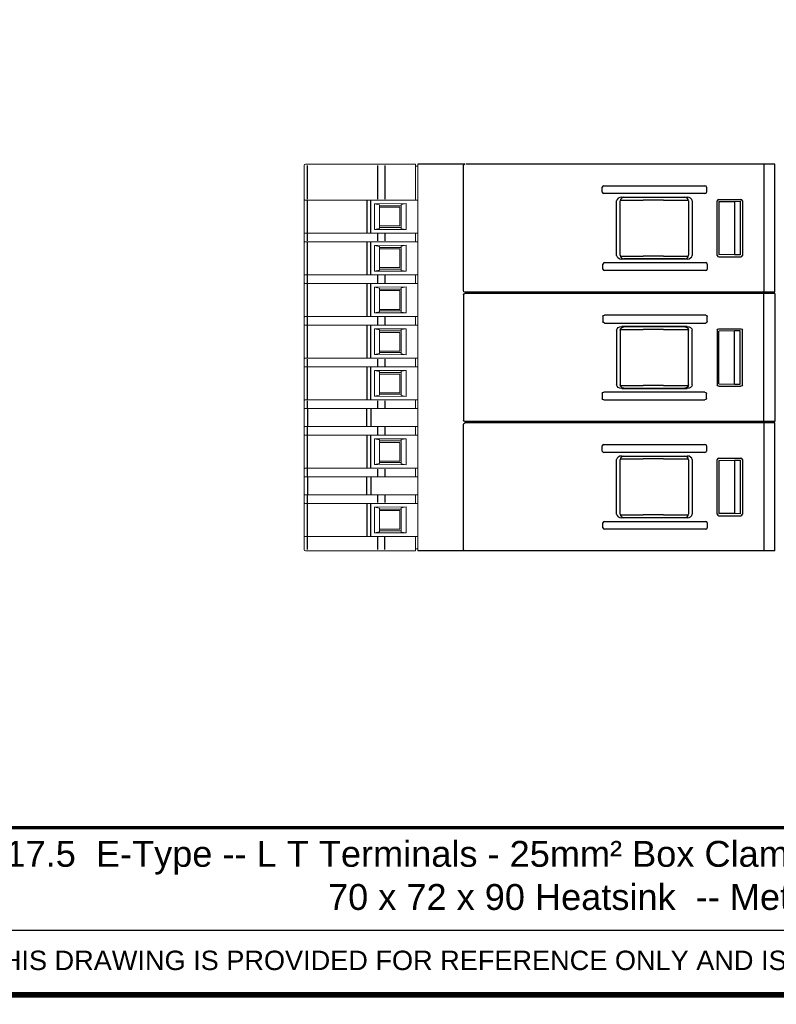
# Model space of a CAD drawing. Header units: millimetres. Extents: x -556 to 0, y -1 to 403.
# Tile 28 of 44: x -367 to -262, y -1 to 136. Entities that reach past the tile are written whole.
import ezdxf

# ---------------------------------------------------------------- set-up
doc = ezdxf.new("R2010")
doc.units = ezdxf.units.MM
doc.header["$LTSCALE"] = 3
doc.styles.add('Arail wf1', font='ARIAL.TTF')
doc.styles.add('ARIAL', font='ARIAL.TTF', dxfattribs={"width": 0.75})

# ---------------------------------------------------------------- blocks, each defined once
blk = doc.blocks.new('CGI0995-02')
at = {"linetype": 'Continuous', "lineweight": 0, "extrusion": (-1, -6.12323e-17, 2.22045e-16)}
for p, q in [((-327.2, 110.65715668), (-327.2, 115.34999999)), ((-327, 115.54999999), (-326.73135854, 115.54999999)), ((-326.73135854, 115.54999999), (-317.00030115, 115.54999999)), ((-317.00030115, 115.54999999), (-315.97592221, 115.54999999)), ((-315.97592221, 115.54999999), (-311.7, 115.54999999)), ((-311.7, 115.54999999), (-311.7, 115.34999999)), ((-311.7, 110.66048826), (-311.7, 115.34999999)), ((-311.7, 115.24999999), (-311.4, 115.24999999)), ((-311.4, 115.34999999), (-311.4, 115.54999999)), ((-311.4, 115.34999999), (-311.4, 61.94999999)), ((-327.2, 110.6481068), (-327.2, 110.65715668)), ((-327.2, 105.85189316), (-327.2, 110.6481068)), ((-326.75226423, 110.54999998), (-318.46060342, 110.54999998)), ((-317.9379611, 110.54999998), (-311.4, 110.54999998)), ((-317.4, 110.02653152), (-313, 110.05815893)), ((-316.7, 109.90813593), (-317.4, 110.02653152)), ((-317.4, 106.47346845), (-317.4, 110.02653152)), ((-316.7, 106.59186404), (-316.7, 109.90813593)), ((-313.71565728, 109.77142366), (-316.68389058, 109.74552028)), ((-313, 110.05815893), (-313.7, 109.92970007)), ((-313.7, 109.92970007), (-313.7, 106.5702999)), ((-313, 110.05815893), (-313, 106.44184104)), ((-311.7, 110.66048826), (-311.7, 110.56050349)), ((-311.7, 110.56050349), (-311.7, 110.55698201)), ((-311.7, 110.55698201), (-311.4, 110.55698201)), ((-316.68389058, 109.54999999), (-313.9, 109.54999999)), ((-313.9, 109.54999999), (-313.9, 106.94999999)), ((-316.68389058, 106.94999999), (-313.9, 106.94999999)), ((-327.2, 105.85189316), (-327.2, 105.84284329)), ((-327.2, 104.85715668), (-327.2, 105.84284329)), ((-326.75226423, 105.94999998), (-318.46060342, 105.94999998)), ((-317.9379611, 105.94999998), (-311.4, 105.94999998)), ((-317.4, 106.47346845), (-316.7, 106.59186404)), ((-313, 106.44184104), (-317.4, 106.47346845)), ((-316.68389058, 106.75447969), (-313.71565728, 106.72857631)), ((-313.7, 106.5702999), (-313, 106.44184104)), ((-311.7, 105.93949648), (-311.7, 105.94301796)), ((-311.7, 105.83951171), (-311.7, 105.93949648)), ((-311.7, 104.86048826), (-311.7, 105.83951171)), ((-327.2, 104.8481068), (-327.2, 104.85715668)), ((-327.2, 100.05189316), (-327.2, 104.8481068)), ((-326.75226423, 104.74999998), (-318.46060342, 104.74999998)), ((-317.9379611, 104.74999998), (-311.4, 104.74999998)), ((-317.4, 104.22653152), (-313, 104.25815893)), ((-316.7, 104.10813593), (-317.4, 104.22653152)), ((-317.4, 100.67346845), (-317.4, 104.22653152)), ((-316.7, 100.79186404), (-316.7, 104.10813593)), ((-313, 104.25815893), (-313.7, 104.12970007)), ((-313.7, 104.12970007), (-313.7, 100.7702999)), ((-313, 104.25815893), (-313, 100.64184104)), ((-311.7, 104.86048826), (-311.7, 104.76050349)), ((-311.7, 104.76050349), (-311.7, 104.75698201)), ((-313.71565728, 103.97142366), (-316.68389058, 103.94552028)), ((-316.68389058, 103.74999999), (-313.9, 103.74999999)), ((-313.9, 103.74999999), (-313.9, 101.14999999)), ((-327.2, 100.05189316), (-327.2, 100.04284329)), ((-327.2, 99.05715668), (-327.2, 100.04284329)), ((-326.75226423, 100.14999998), (-318.46060342, 100.14999998)), ((-317.9379611, 100.14999998), (-311.4, 100.14999998)), ((-317.4, 100.67346845), (-316.7, 100.79186404)), ((-313, 100.64184104), (-317.4, 100.67346845)), ((-316.68389058, 101.14999999), (-313.9, 101.14999999)), ((-316.68389058, 100.95447969), (-313.71565728, 100.92857631)), ((-313.7, 100.7702999), (-313, 100.64184104)), ((-311.7, 100.13949648), (-311.7, 100.14301796)), ((-311.7, 100.03951171), (-311.7, 100.13949648)), ((-311.7, 99.06048826), (-311.7, 100.03951171)), ((-327.2, 99.0481068), (-327.2, 99.05715668)), ((-327.2, 94.25189316), (-327.2, 99.0481068)), ((-326.75226423, 98.94999998), (-318.46060342, 98.94999998)), ((-317.9379611, 98.94999998), (-311.4, 98.94999998)), ((-311.7, 99.06048826), (-311.7, 98.96050349)), ((-311.7, 98.96050349), (-311.7, 98.95698201)), ((-317.4, 98.42653152), (-313, 98.45815893)), ((-316.7, 98.30813593), (-317.4, 98.42653152)), ((-317.4, 94.87346845), (-317.4, 98.42653152)), ((-316.7, 94.99186404), (-316.7, 98.30813593)), ((-313.71565728, 98.17142366), (-316.68389058, 98.14552028)), ((-316.68389058, 97.94999999), (-313.9, 97.94999999)), ((-313.9, 97.94999999), (-313.9, 95.34999999)), ((-313, 98.45815893), (-313.7, 98.32970007)), ((-313.7, 98.32970007), (-313.7, 94.9702999)), ((-313, 98.45815893), (-313, 94.84184104)), ((-317.4, 94.87346845), (-316.7, 94.99186404)), ((-313, 94.84184104), (-317.4, 94.87346845)), ((-316.68389058, 95.34999999), (-313.9, 95.34999999)), ((-316.68389058, 95.15447969), (-313.71565728, 95.12857631)), ((-313.7, 94.9702999), (-313, 94.84184104)), ((-327.2, 94.25189316), (-327.2, 94.24284329)), ((-327.2, 93.25715668), (-327.2, 94.24284329)), ((-327.2, 93.2481068), (-327.2, 93.25715668)), ((-327.2, 88.45189316), (-327.2, 93.2481068)), ((-326.75226423, 94.34999998), (-318.46060342, 94.34999998)), ((-326.75226423, 93.14999998), (-318.46060342, 93.14999998)), ((-317.9379611, 94.34999998), (-311.4, 94.34999998)), ((-317.9379611, 93.14999998), (-311.4, 93.14999998)), ((-311.7, 94.33949648), (-311.7, 94.34301796)), ((-311.7, 94.23951171), (-311.7, 94.33949648)), ((-311.7, 93.26048826), (-311.7, 94.23951171)), ((-311.7, 93.26048826), (-311.7, 93.16050349)), ((-311.7, 93.16050349), (-311.7, 93.15698201)), ((-317.4, 92.62653152), (-313, 92.65815893)), ((-316.7, 92.50813593), (-317.4, 92.62653152)), ((-317.4, 89.07346845), (-317.4, 92.62653152)), ((-316.7, 89.19186404), (-316.7, 92.50813593)), ((-313.71565728, 92.37142366), (-316.68389058, 92.34552028)), ((-316.68389058, 92.14999999), (-313.9, 92.14999999)), ((-313.9, 92.14999999), (-313.9, 89.54999999)), ((-313, 92.65815893), (-313.7, 92.52970007)), ((-313.7, 92.52970007), (-313.7, 89.1702999)), ((-313, 92.65815893), (-313, 89.04184104)), ((-317.4, 89.07346845), (-316.7, 89.19186404)), ((-313, 89.04184104), (-317.4, 89.07346845)), ((-316.68389058, 89.54999999), (-313.9, 89.54999999)), ((-316.68389058, 89.35447969), (-313.71565728, 89.32857631)), ((-313.7, 89.1702999), (-313, 89.04184104)), ((-327.2, 88.45189316), (-327.2, 88.44284329)), ((-327.2, 87.45715668), (-327.2, 88.44284329)), ((-326.75226423, 88.54999998), (-318.46060342, 88.54999998)), ((-317.9379611, 88.54999998), (-311.4, 88.54999998)), ((-311.7, 88.53949648), (-311.7, 88.54301796)), ((-311.7, 88.43951171), (-311.7, 88.53949648)), ((-311.7, 87.46048826), (-311.7, 88.43951171)), ((-327.2, 87.4481068), (-327.2, 87.45715668)), ((-327.2, 82.65189316), (-327.2, 87.4481068)), ((-326.75226423, 87.34999998), (-318.46060342, 87.34999998)), ((-317.9379611, 87.34999998), (-311.4, 87.34999998)), ((-317.4, 86.82653152), (-313, 86.85815893)), ((-316.7, 86.70813593), (-317.4, 86.82653152)), ((-317.4, 83.27346845), (-317.4, 86.82653152)), ((-316.7, 83.39186404), (-316.7, 86.70813593)), ((-313.71565728, 86.57142366), (-316.68389058, 86.54552028)), ((-316.68389058, 86.34999999), (-313.9, 86.34999999)), ((-313.9, 86.34999999), (-313.9, 83.74999999)), ((-313, 86.85815893), (-313.7, 86.72970007)), ((-313.7, 86.72970007), (-313.7, 83.3702999)), ((-313, 86.85815893), (-313, 83.24184104)), ((-311.7, 87.46048826), (-311.7, 87.36050349)), ((-311.7, 87.36050349), (-311.7, 87.35698201)), ((-316.68389058, 83.74999999), (-313.9, 83.74999999)), ((-316.68389058, 83.55447969), (-313.71565728, 83.52857631)), ((-327.2, 82.65189316), (-327.2, 82.64284329)), ((-327.2, 81.65715668), (-327.2, 82.64284329)), ((-326.75226423, 82.74999998), (-318.46060342, 82.74999998)), ((-317.9379611, 82.74999998), (-311.4, 82.74999998)), ((-317.4, 83.27346845), (-316.7, 83.39186404)), ((-313, 83.24184104), (-317.4, 83.27346845)), ((-313.7, 83.3702999), (-313, 83.24184104)), ((-311.7, 82.73949648), (-311.7, 82.74301796)), ((-311.7, 82.63951171), (-311.7, 82.73949648)), ((-311.7, 81.66048826), (-311.7, 82.63951171)), ((-327.2, 81.6481068), (-327.2, 81.65715668)), ((-327.2, 81.6481068), (-327.2, 78.95189316)), ((-326.75226423, 81.54999998), (-318.46060342, 81.54999998)), ((-317.9379611, 81.54999998), (-311.4, 81.54999998)), ((-311.7, 81.66048826), (-311.7, 81.56050349)), ((-311.7, 81.56050349), (-311.7, 81.55698201)), ((-327.2, 78.95189316), (-327.2, 78.94284329)), ((-327.2, 77.95715668), (-327.2, 78.94284329)), ((-326.75226423, 79.04999998), (-318.46060342, 79.04999998)), ((-317.9379611, 79.04999998), (-311.4, 79.04999998)), ((-311.7, 79.03949648), (-311.7, 79.04301796)), ((-311.7, 78.93951171), (-311.7, 79.03949648)), ((-311.7, 77.96048826), (-311.7, 78.93951171)), ((-327.2, 77.9481068), (-327.2, 77.95715668)), ((-327.2, 73.15189316), (-327.2, 77.9481068)), ((-326.75226423, 77.84999998), (-318.46060342, 77.84999998)), ((-317.9379611, 77.84999998), (-311.4, 77.84999998)), ((-317.4, 77.32653152), (-313, 77.35815893)), ((-316.7, 77.20813593), (-317.4, 77.32653152)), ((-317.4, 73.77346845), (-317.4, 77.32653152)), ((-316.7, 73.89186404), (-316.7, 77.20813593)), ((-313.71565728, 77.07142366), (-316.68389058, 77.04552028)), ((-316.68389058, 76.84999999), (-313.9, 76.84999999)), ((-313.9, 76.84999999), (-313.9, 74.24999999)), ((-313, 77.35815893), (-313.7, 77.22970007)), ((-313.7, 77.22970007), (-313.7, 73.8702999)), ((-313, 77.35815893), (-313, 73.74184104)), ((-311.7, 77.96048826), (-311.7, 77.86050349)), ((-311.7, 77.86050349), (-311.7, 77.85698201)), ((-316.68389058, 74.24999999), (-313.9, 74.24999999)), ((-316.68389058, 74.05447969), (-313.71565728, 74.02857631)), ((-327.2, 73.15189316), (-327.2, 73.14284329)), ((-327.2, 72.15715668), (-327.2, 73.14284329)), ((-326.75226423, 73.24999998), (-318.46060342, 73.24999998)), ((-317.9379611, 73.24999998), (-311.4, 73.24999998)), ((-317.4, 73.77346845), (-316.7, 73.89186404)), ((-313, 73.74184104), (-317.4, 73.77346845)), ((-313.7, 73.8702999), (-313, 73.74184104)), ((-311.7, 73.23949648), (-311.7, 73.24301796)), ((-311.7, 73.13951171), (-311.7, 73.23949648)), ((-311.7, 72.16048826), (-311.7, 73.13951171)), ((-327.2, 72.1481068), (-327.2, 72.15715668)), ((-327.2, 72.1481068), (-327.2, 69.45189316)), ((-326.75226423, 72.04999998), (-318.46060342, 72.04999998)), ((-317.9379611, 72.04999998), (-311.4, 72.04999998)), ((-311.7, 72.16048826), (-311.7, 72.06050349)), ((-311.7, 72.06050349), (-311.7, 72.05698201)), ((-327.2, 69.45189316), (-327.2, 69.44284329)), ((-327.2, 68.45715668), (-327.2, 69.44284329)), ((-326.75226423, 69.54999998), (-318.46060342, 69.54999998)), ((-326.75226423, 69.44284445), (-326.75226423, 69.44268038)), ((-317.9379611, 69.54999998), (-311.4, 69.54999998)), ((-311.7, 69.53949648), (-311.7, 69.54301796)), ((-311.7, 69.43951171), (-311.7, 69.53949648)), ((-311.7, 68.46048826), (-311.7, 69.43951171)), ((-327.2, 68.4481068), (-327.2, 68.45715668)), ((-327.2, 63.65189316), (-327.2, 68.4481068)), ((-326.75226423, 68.45715552), (-326.75226423, 68.45731958)), ((-326.75226423, 68.34999998), (-318.46060342, 68.34999998)), ((-317.9379611, 68.34999998), (-311.4, 68.34999998)), ((-317.4, 67.82653152), (-313, 67.85815893)), ((-316.7, 67.70813593), (-317.4, 67.82653152)), ((-317.4, 64.27346845), (-317.4, 67.82653152)), ((-316.7, 64.39186404), (-316.7, 67.70813593)), ((-313.71565728, 67.57142366), (-316.68389058, 67.54552028)), ((-316.68389058, 67.34999999), (-313.9, 67.34999999)), ((-313.9, 67.34999999), (-313.9, 64.74999999)), ((-313, 67.85815893), (-313.7, 67.72970007)), ((-313.7, 67.72970007), (-313.7, 64.3702999)), ((-313, 67.85815893), (-313, 64.24184104)), ((-311.7, 68.46048826), (-311.7, 68.36050349)), ((-311.7, 68.36050349), (-311.7, 68.35698201)), ((-317.4, 64.27346845), (-316.7, 64.39186404)), ((-316.68389058, 64.74999999), (-313.9, 64.74999999)), ((-316.68389058, 64.55447969), (-313.71565728, 64.52857631)), ((-327.2, 63.65189316), (-327.2, 63.64284329)), ((-327.2, 63.64284329), (-327.2, 61.94999999)), ((-326.75226423, 63.74999998), (-318.46060342, 63.74999998)), ((-326.75226423, 63.64284445), (-326.75226423, 63.64268038)), ((-317.9379611, 63.74999998), (-311.4, 63.74999998)), ((-313, 64.24184104), (-317.4, 64.27346845)), ((-313.7, 64.3702999), (-313, 64.24184104)), ((-311.7, 63.73949648), (-311.7, 63.74301796)), ((-311.7, 63.63951171), (-311.7, 63.73949648)), ((-311.7, 61.94999999), (-311.7, 63.63951171)), ((-326.73135854, 61.74999999), (-327, 61.74999999)), ((-317.00030115, 61.74999999), (-326.73135854, 61.74999999)), ((-315.97592221, 61.74999999), (-317.00030115, 61.74999999)), ((-311.7, 61.74999999), (-315.97592221, 61.74999999)), ((-311.4, 62.04999999), (-311.7, 62.04999999)), ((-311.7, 61.94999999), (-311.7, 61.74999999)), ((-311.4, 61.74999999), (-311.4, 61.94999999)), ((-296.79715729, 61.74999999), (-311.4, 61.74999999))]:
    blk.add_line(p, q, dxfattribs=at)
at = {"color": 31, "extrusion": (-1, -6.12323e-17, 2.22045e-16)}
for p, q in [((-326.75226423, 110.65731958), (-326.75226423, 115.34999999)), ((-317.02120684, 115.34999999), (-317.02120684, 110.65954161)), ((-315.97592221, 115.34999999), (-315.97592221, 110.66048826)), ((-326.75226423, 105.94999998), (-326.75226423, 110.54999998)), ((-318.46060342, 110.54999998), (-318.46060342, 105.94999998)), ((-317.9379611, 105.94999998), (-317.9379611, 110.54999998)), ((-326.75226423, 104.85731958), (-326.75226423, 105.84268038)), ((-317.02120684, 105.84045836), (-317.02120684, 104.85954161)), ((-315.97592221, 105.83951171), (-315.97592221, 104.86048826)), ((-326.75226423, 100.14999998), (-326.75226423, 104.74999998)), ((-318.46060342, 104.74999998), (-318.46060342, 100.14999998)), ((-317.9379611, 100.14999998), (-317.9379611, 104.74999998)), ((-326.75226423, 99.05731958), (-326.75226423, 100.04268038)), ((-317.02120684, 100.04045836), (-317.02120684, 99.05954161)), ((-315.97592221, 100.03951171), (-315.97592221, 99.06048826)), ((-326.75226423, 94.34999998), (-326.75226423, 98.94999998)), ((-318.46060342, 98.94999998), (-318.46060342, 94.34999998)), ((-317.9379611, 94.34999998), (-317.9379611, 98.94999998)), ((-326.75226423, 93.25731958), (-326.75226423, 94.24268038)), ((-326.75226423, 88.54999998), (-326.75226423, 93.14999998)), ((-318.46060342, 93.14999998), (-318.46060342, 88.54999998)), ((-317.9379611, 88.54999998), (-317.9379611, 93.14999998)), ((-317.02120684, 94.24045836), (-317.02120684, 93.25954161)), ((-315.97592221, 94.23951171), (-315.97592221, 93.26048826)), ((-326.75226423, 87.45731958), (-326.75226423, 88.44268038)), ((-317.02120684, 88.44045836), (-317.02120684, 87.45954161)), ((-315.97592221, 88.43951171), (-315.97592221, 87.46048826)), ((-326.75226423, 82.74999998), (-326.75226423, 87.34999998)), ((-318.46060342, 87.34999998), (-318.46060342, 82.74999998)), ((-317.9379611, 82.74999998), (-317.9379611, 87.34999998)), ((-326.75226423, 81.65731958), (-326.75226423, 82.64268038)), ((-317.02120684, 82.64045836), (-317.02120684, 81.65954161)), ((-315.97592221, 82.63951171), (-315.97592221, 81.66048826)), ((-326.75226423, 81.54999998), (-326.75226423, 79.04999998)), ((-318.46060342, 79.04999998), (-318.46060342, 81.54999998)), ((-317.9379611, 81.54999998), (-317.9379611, 79.04999998)), ((-326.75226423, 77.95731958), (-326.75226423, 78.94268038)), ((-317.02120684, 78.94045836), (-317.02120684, 77.95954161)), ((-315.97592221, 78.93951171), (-315.97592221, 77.96048826)), ((-326.75226423, 73.24999998), (-326.75226423, 77.84999998)), ((-318.46060342, 77.84999998), (-318.46060342, 73.24999998)), ((-317.9379611, 73.24999998), (-317.9379611, 77.84999998)), ((-326.75226423, 72.15731958), (-326.75226423, 73.14268038)), ((-317.02120684, 73.14045836), (-317.02120684, 72.15954161)), ((-315.97592221, 73.13951171), (-315.97592221, 72.16048826)), ((-326.75226423, 72.04999998), (-326.75226423, 69.54999998)), ((-318.46060342, 69.54999998), (-318.46060342, 72.04999998)), ((-317.9379611, 72.04999998), (-317.9379611, 69.54999998)), ((-326.75226423, 68.45731958), (-326.75226423, 69.44268038)), ((-317.02120684, 69.44045836), (-317.02120684, 68.45954161)), ((-315.97592221, 69.43951171), (-315.97592221, 68.46048826)), ((-326.75226423, 63.74999998), (-326.75226423, 68.34999998)), ((-318.46060342, 68.34999998), (-318.46060342, 63.74999998)), ((-317.9379611, 63.74999998), (-317.9379611, 68.34999998)), ((-326.75226423, 61.94999999), (-326.75226423, 63.64268038)), ((-317.02120684, 63.64045836), (-317.02120684, 61.94999999)), ((-315.97592221, 61.94999999), (-315.97592221, 63.63951171))]:
    blk.add_line(p, q, dxfattribs=at)
at = {"extrusion": (-1, 4.28626e-16, 2.22045e-16)}
for p, q in [((-304.83, 115.55), (-311.4, 115.55)), ((-304.73, 61.75), (-311.4, 61.74999999))]:
    blk.add_line(p, q, dxfattribs=at)
at = {"extrusion": (-1, -3.06162e-16, -2.22045e-16)}
for p, q in [((-305.03, 97.95), (-305.03, 115.35)), ((-263.23, 115.55), (-263.23, 98.75)), ((-261.73, 111.6), (-261.73, 115.55)), ((-285.73, 111.6452342), (-285.73, 112.3547658)), ((-285.51837505, 112.55), (-271.44162494, 112.55)), ((-271.23, 112.3547658), (-271.23, 111.6452342)), ((-271.44162494, 111.45), (-285.51837505, 111.45)), ((-283.02725648, 110.95), (-273.93274351, 110.95)), ((-261.73, 97.75), (-261.73, 111.6)), ((-283.73, 102.84693362), (-283.73, 110.45306637)), ((-283.22035969, 102.86398471), (-283.22035969, 110.43601529)), ((-283.20719486, 110.55), (-280.03, 110.55)), ((-282.72040157, 110.9360191), (-274.23921088, 110.93640664)), ((-277.23, 110.55), (-280.03, 110.55)), ((-277.23, 110.55), (-273.75227215, 110.55)), ((-273.73920708, 110.43644853), (-273.73920708, 102.86355147)), ((-273.23, 110.45306637), (-273.23, 102.84693362)), ((-269.73, 102.84999238), (-269.73, 110.45000762)), ((-269.53000761, 110.65), (-266.42999238, 110.65)), ((-269.51560801, 110.32812058), (-267.33, 110.35046656)), ((-269.51560801, 110.32812058), (-269.51560801, 102.97187942)), ((-267.33, 110.35046656), (-266.55356434, 110.37779348)), ((-267.33, 110.35046656), (-267.33, 102.94953344)), ((-266.55356434, 110.37779348), (-266.55356434, 102.92220652)), ((-266.23, 110.45000762), (-266.23, 102.84999238)), ((-283.20719486, 102.75), (-280.03, 102.75)), ((-277.23, 102.75), (-280.03, 102.75)), ((-277.23, 102.75), (-273.75227215, 102.75)), ((-267.33, 102.94953344), (-269.51560801, 102.97187942)), ((-266.55356434, 102.92220652), (-267.33, 102.94953344)), ((-285.63, 100.9452342), (-285.63, 101.6547658)), ((-285.41837505, 101.85), (-271.34162494, 101.85)), ((-273.93274351, 102.35), (-283.02725648, 102.35)), ((-274.23921088, 102.36359336), (-282.72040157, 102.3639809)), ((-271.13, 101.6547658), (-271.13, 100.9452342)), ((-269.53000761, 102.65), (-266.42999238, 102.65)), ((-266.44322951, 102.66323713), (-266.44224047, 102.66224808)), ((-271.34162494, 100.75), (-285.41837505, 100.75)), ((-263.23, 98.75), (-263.23, 97.75)), ((-304.38817087, 97.75), (-304.83, 97.75)), ((-304.28825311, 97.75), (-304.38817087, 97.75)), ((-261.73, 97.75), (-304.28825311, 97.75)), ((-304.38817087, 79.74999999), (-304.83, 79.74999999)), ((-304.28825311, 79.74999999), (-304.38817087, 79.74999999)), ((-261.73, 79.74999999), (-304.28825311, 79.74999999)), ((-263.23, 79.55), (-263.23, 62.75)), ((-261.73, 75.6), (-261.73, 79.55)), ((-305.03, 61.95), (-305.03, 79.35)), ((-285.73, 75.6452342), (-285.73, 76.3547658)), ((-285.51837505, 76.55), (-271.44162494, 76.55)), ((-271.44162494, 75.45), (-285.51837505, 75.45)), ((-271.23, 76.3547658), (-271.23, 75.6452342)), ((-261.73, 61.75), (-261.73, 75.6)), ((-283.73, 66.84693362), (-283.73, 74.45306637)), ((-283.22035969, 66.86398471), (-283.22035969, 74.43601529)), ((-283.20719486, 74.55), (-280.03, 74.55)), ((-283.02725648, 74.95), (-273.93274351, 74.95)), ((-282.72040157, 74.9360191), (-274.23921088, 74.93640664)), ((-277.23, 74.55), (-280.03, 74.55)), ((-277.23, 74.55), (-273.75227215, 74.55)), ((-273.73920708, 74.43644853), (-273.73920708, 66.86355147)), ((-273.23, 74.45306637), (-273.23, 66.84693362)), ((-269.73, 66.84999238), (-269.73, 74.45000762)), ((-269.53000761, 74.65), (-266.42999238, 74.65)), ((-269.51560801, 74.32812058), (-267.33, 74.35046656)), ((-269.51560801, 74.32812058), (-269.51560801, 66.97187942)), ((-267.33, 74.35046656), (-266.55356434, 74.37779348)), ((-267.33, 74.35046656), (-267.33, 66.94953344)), ((-266.55356434, 74.37779348), (-266.55356434, 66.92220652)), ((-266.23, 74.45000762), (-266.23, 66.84999238)), ((-285.41837505, 65.85), (-271.34162494, 65.85)), ((-283.20718139, 66.7530853), (-280.02998654, 66.7530853)), ((-273.93273005, 66.35308529), (-283.02724302, 66.35308529)), ((-274.23919742, 66.36667865), (-282.72038811, 66.36706619)), ((-277.22998654, 66.7530853), (-280.02998654, 66.7530853)), ((-277.22998654, 66.7530853), (-273.75225869, 66.7530853)), ((-269.53000761, 66.65), (-266.42999238, 66.65)), ((-267.33, 66.94953344), (-269.51560801, 66.97187942)), ((-266.55356434, 66.92220652), (-267.33, 66.94953344)), ((-266.44322951, 66.66323713), (-266.44224047, 66.66224808)), ((-285.63, 64.9452342), (-285.63, 65.6547658)), ((-271.34162494, 64.75), (-285.41837505, 64.75)), ((-271.13, 65.6547658), (-271.13, 64.9452342)), ((-304.38817087, 61.75), (-304.73, 61.75)), ((-304.28825311, 61.75), (-304.38817087, 61.75)), ((-261.73, 61.75), (-304.28825311, 61.75)), ((-263.23, 62.75), (-263.23, 61.75))]:
    blk.add_line(p, q, dxfattribs=at)
at = {"extrusion": (-1, 3.06162e-16, -2.22045e-16)}
for p, q in [((-304.38817087, 115.55), (-304.73, 115.55)), ((-304.28825311, 115.55), (-304.38817087, 115.55)), ((-261.73, 115.55), (-304.28825311, 115.55)), ((-305.03, 97.34999999), (-305.03, 79.94999999)), ((-304.38817087, 97.54999999), (-304.83, 97.54999999)), ((-304.28825311, 97.54999999), (-304.38817087, 97.54999999)), ((-261.73, 97.54999999), (-304.28825311, 97.54999999)), ((-263.23, 96.54999999), (-263.23, 97.54999999)), ((-261.73, 97.54999999), (-261.73, 83.69999999)), ((-263.23, 79.74999999), (-263.23, 96.54999999)), ((-271.34162494, 94.54999999), (-285.41837505, 94.54999999)), ((-285.63, 94.35476578), (-285.63, 93.64523419)), ((-285.41837505, 93.44999999), (-271.34162494, 93.44999999)), ((-271.13, 93.64523419), (-271.13, 94.35476578)), ((-283.73, 92.45306636), (-283.73, 84.84693361)), ((-283.22035969, 92.43601528), (-283.22035969, 84.86398469)), ((-283.20718139, 92.54691469), (-280.02998654, 92.54691469)), ((-273.93273005, 92.94691469), (-283.02724302, 92.94691469)), ((-274.23919742, 92.93332133), (-282.72038811, 92.93293379)), ((-277.22998654, 92.54691469), (-280.02998654, 92.54691469)), ((-277.22998654, 92.54691469), (-273.75225869, 92.54691469)), ((-273.73920708, 84.86355146), (-273.73920708, 92.43644852)), ((-273.23, 84.84693361), (-273.23, 92.45306636)), ((-269.73, 92.4500076), (-269.73, 84.84999237)), ((-269.53000761, 92.64999999), (-266.42999238, 92.64999999)), ((-267.33, 92.35046655), (-269.51560801, 92.32812057)), ((-269.51560801, 84.97187941), (-269.51560801, 92.32812057)), ((-266.55356434, 92.37779347), (-267.33, 92.35046655)), ((-267.33, 84.94953343), (-267.33, 92.35046655)), ((-266.55356434, 84.92220651), (-266.55356434, 92.37779347)), ((-266.44322951, 92.63676286), (-266.44224047, 92.6377519)), ((-266.23, 84.84999237), (-266.23, 92.4500076)), ((-269.51560801, 84.97187941), (-267.33, 84.94953343)), ((-267.33, 84.94953343), (-266.55356434, 84.92220651)), ((-285.73, 83.65476578), (-285.73, 82.94523419)), ((-271.44162494, 83.84999999), (-285.51837505, 83.84999999)), ((-283.20719486, 84.74999999), (-280.03, 84.74999999)), ((-283.02725648, 84.34999999), (-273.93274351, 84.34999999)), ((-282.72040157, 84.36398089), (-274.23921088, 84.36359335)), ((-277.23, 84.74999999), (-280.03, 84.74999999)), ((-277.23, 84.74999999), (-273.75227215, 84.74999999)), ((-271.23, 82.94523419), (-271.23, 83.65476578)), ((-269.53000761, 84.64999999), (-266.42999238, 84.64999999)), ((-261.73, 83.69999999), (-261.73, 79.74999999)), ((-285.51837505, 82.74999999), (-271.44162494, 82.74999999)), ((-304.38817087, 79.55), (-304.83, 79.55)), ((-304.28825311, 79.55), (-304.38817087, 79.55)), ((-261.73, 79.55), (-304.28825311, 79.55))]:
    blk.add_line(p, q, dxfattribs=at)
blk.add_line((-528, 9), (-38, 9))
at = {"const_width": 0.76}
blk.add_lwpolyline([(0, 0), (0, 403), (-556, 403), (-556, 0)], close=True, dxfattribs=at)
at = {"const_width": 0.5}
blk.add_lwpolyline([(-556, 23.25), (0, 23.25)], dxfattribs=at)
at = {"linetype": 'Continuous', "lineweight": 0}
for centre, start, end in [((-327, 115.34999999), 90, 180), ((-327, 61.94999999), 180, 270)]:
    blk.add_arc(centre, 0.2, start, end, dxfattribs=at)
at = {"extrusion": (1.60812e-16, -2.22045e-16, -1)}
for centre in [(304.83, 115.35), (304.83, 97.34999999), (304.83, 79.35)]:
    blk.add_arc(centre, 0.2, 0, 90, dxfattribs=at)
at = {"extrusion": (1.60812e-16, 2.22045e-16, -1)}
for centre in [(304.83, 97.95), (304.83, 79.94999999), (304.83, 61.95)]:
    blk.add_arc(centre, 0.2, 270, 0, dxfattribs=at)
for centre, major_axis, ratio, start_param, end_param in [((-285.51272792, 112.34955605), (-0.21504472, 0.03377424), 0.9187764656, 4.8816938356, 6.4264961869), ((-271.44727207, 112.34955605), (0.21504472, 0.03377424), 0.9187764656, 6.1398744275, 7.6846767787), ((-285.51272792, 111.65044395), (-0.21504472, -0.03377424), 0.9187764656, 6.1398744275, 7.6846767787), ((-283.02289322, 110.44998096), (-0.70709332, 0.00617071), 0.7070933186, 4.7247302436, 6.2893559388), ((-273.93710678, 110.44998096), (0.70709332, 0.00617071), 0.7070933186, 6.2770146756, 7.8416403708), ((-271.44727207, 111.65044395), (0.21504472, -0.03377424), 0.9187764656, 4.8816938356, 6.4264961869), ((-282.72036349, 110.43600006), (-0.1448977, 0.47856661), 0.9999450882, 5.9892460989, 7.5599662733), ((-274.23924896, 110.4363876), (0.41101197, 0.28483708), 0.9998698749, 5.6772242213, 7.2479443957), ((-269.52999238, 110.44999238), (-0.14143213, 0.14143213), 0.9999238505, 5.49782522, 7.0685453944), ((-266.43000761, 110.44999238), (0.14143213, 0.14143213), 0.9999238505, 5.49782522, 7.0685453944), ((-283.02289322, 102.85001904), (-0.70709332, -0.00617071), 0.7070933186, 6.2770146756, 7.8416403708), ((-282.72036349, 102.86399994), (-0.1448977, -0.47856661), 0.9999450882, 5.0064043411, 6.5771245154), ((-274.23924896, 102.8636124), (0.41101197, -0.28483708), 0.9998698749, 5.3184262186, 6.889146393), ((-273.93710678, 102.85001904), (0.70709332, -0.00617071), 0.7070933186, 4.7247302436, 6.2893559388), ((-269.52999238, 102.85000761), (-0.14143213, -0.14143213), 0.9999238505, 5.49782522, 7.0685453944), ((-266.43000761, 102.85000761), (0.14143213, -0.14143213), 0.9999238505, 5.49782522, 7.0685453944), ((-285.41272792, 101.64955605), (-0.21504472, 0.03377424), 0.9187764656, 4.8816938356, 6.4264961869), ((-271.34727207, 101.64955605), (0.21504472, 0.03377424), 0.9187764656, 6.1398744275, 7.6846767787), ((-285.41272792, 100.95044395), (-0.21504472, -0.03377424), 0.9187764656, 6.1398744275, 7.6846767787), ((-271.34727207, 100.95044395), (0.21504472, -0.03377424), 0.9187764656, 4.8816938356, 6.4264961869), ((-285.51272792, 76.34955605), (-0.21504472, 0.03377424), 0.9187764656, 4.8816938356, 6.4264961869), ((-285.51272792, 75.65044395), (-0.21504472, -0.03377424), 0.9187764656, 6.1398744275, 7.6846767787), ((-271.44727207, 76.34955605), (0.21504472, 0.03377424), 0.9187764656, 6.1398744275, 7.6846767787), ((-271.44727207, 75.65044395), (0.21504472, -0.03377424), 0.9187764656, 4.8816938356, 6.4264961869), ((-283.02289322, 74.44998096), (-0.70709332, 0.00617071), 0.7070933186, 4.7247302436, 6.2893559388), ((-282.72036349, 74.43600006), (-0.1448977, 0.47856661), 0.9999450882, 5.9892460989, 7.5599662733), ((-274.23924896, 74.4363876), (0.41101197, 0.28483708), 0.9998698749, 5.6772242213, 7.2479443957), ((-273.93710678, 74.44998096), (0.70709332, 0.00617071), 0.7070933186, 6.2770146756, 7.8416403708), ((-269.52999238, 74.44999238), (-0.14143213, 0.14143213), 0.9999238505, 5.49782522, 7.0685453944), ((-266.43000761, 74.44999238), (0.14143213, 0.14143213), 0.9999238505, 5.49782522, 7.0685453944), ((-285.41272792, 65.64955605), (-0.21504472, 0.03377424), 0.9187764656, 4.8816938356, 6.4264961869), ((-283.02287975, 66.85310433), (-0.70709332, -0.00617071), 0.7070933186, 6.2770146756, 7.8416403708), ((-282.72035003, 66.86708523), (-0.1448977, -0.47856661), 0.9999450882, 5.0064043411, 6.5771245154), ((-274.2392355, 66.86669769), (0.41101197, -0.28483708), 0.9998698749, 5.3184262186, 6.889146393), ((-273.93709332, 66.85310433), (0.70709332, -0.00617071), 0.7070933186, 4.7247302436, 6.2893559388), ((-271.34727207, 65.64955605), (0.21504472, 0.03377424), 0.9187764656, 6.1398744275, 7.6846767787), ((-269.52999238, 66.85000761), (-0.14143213, -0.14143213), 0.9999238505, 5.49782522, 7.0685453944), ((-266.43000761, 66.85000761), (0.14143213, -0.14143213), 0.9999238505, 5.49782522, 7.0685453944), ((-285.41272792, 64.95044395), (-0.21504472, -0.03377424), 0.9187764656, 6.1398744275, 7.6846767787), ((-271.34727207, 64.95044395), (0.21504472, -0.03377424), 0.9187764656, 4.8816938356, 6.4264961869)]:
    blk.add_ellipse(centre, major_axis=major_axis, ratio=ratio, start_param=start_param, end_param=end_param)
at = {"linetype": 'Continuous', "lineweight": 0, "extrusion": (-2.22045e-16, -1.38667e-32, -1)}
for centre, major_axis, start_param, end_param in [((-326.7, 110.54036001), (-0.49999997, 0.00964433), 0.6367131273, 1.4657418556), ((-326.7, 105.95963996), (-0.49999997, -0.00964433), 4.8174434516, 5.6464721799), ((-326.7, 104.74036001), (-0.49999997, 0.00964433), 0.6367131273, 1.4657418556), ((-326.7, 100.15963996), (-0.49999997, -0.00964433), 4.8174434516, 5.6464721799), ((-326.7, 98.94036001), (-0.49999997, 0.00964433), 0.6367131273, 1.4657418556), ((-326.7, 94.35963996), (-0.49999997, -0.00964433), 4.8174434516, 5.6464721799), ((-326.7, 93.14036001), (-0.49999997, 0.00964433), 0.6367131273, 1.4657418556), ((-326.7, 88.55963996), (-0.49999997, -0.00964433), 4.8174434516, 5.6464721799), ((-326.7, 87.34036001), (-0.49999997, 0.00964433), 0.6367131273, 1.4657418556), ((-326.7, 82.75963996), (-0.49999997, -0.00964433), 4.8174434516, 5.6464721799), ((-326.7, 81.54036001), (-0.49999997, 0.00964433), 0.6367131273, 1.4657418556), ((-326.7, 79.05963996), (-0.49999997, -0.00964433), 4.8174434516, 5.6464721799), ((-326.7, 77.84036001), (-0.49999997, 0.00964433), 0.6367131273, 1.4657418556), ((-326.7, 73.25963996), (-0.49999997, -0.00964433), 4.8174434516, 5.6464721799), ((-326.7, 72.04036001), (-0.49999997, 0.00964433), 0.6367131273, 1.4657418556), ((-326.7, 69.55963996), (-0.49999997, -0.00964433), 4.8174434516, 5.6464721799), ((-326.7, 68.34036001), (-0.49999997, 0.00964433), 0.6367131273, 1.4657418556), ((-326.7, 63.75963996), (-0.49999997, -0.00964433), 4.8174434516, 5.6464721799)]:
    blk.add_ellipse(centre, major_axis=major_axis, ratio=0.01735299, start_param=start_param, end_param=end_param, dxfattribs=at)
at = {"linetype": 'Continuous', "lineweight": 0, "extrusion": (-2.22045e-16, -1.35297e-32, -1)}
for centre, major_axis, start_param, end_param in [((-317.9379611, 110.46272466), (-5, 0.00912551), 1.466044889, 1.5165779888), ((-317.9379611, 106.03727531), (-5, -0.00912551), 4.7666073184, 4.8171404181), ((-317.9379611, 104.66272466), (-5, 0.00912551), 1.466044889, 1.5165779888), ((-317.9379611, 100.23727531), (-5, -0.00912551), 4.7666073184, 4.8171404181), ((-317.9379611, 98.86272466), (-5, 0.00912551), 1.466044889, 1.5165779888), ((-317.9379611, 94.43727531), (-5, -0.00912551), 4.7666073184, 4.8171404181), ((-317.9379611, 93.06272466), (-5, 0.00912551), 1.466044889, 1.5165779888), ((-317.9379611, 88.63727531), (-5, -0.00912551), 4.7666073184, 4.8171404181), ((-317.9379611, 87.26272466), (-5, 0.00912551), 1.466044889, 1.5165779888), ((-317.9379611, 82.83727531), (-5, -0.00912551), 4.7666073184, 4.8171404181), ((-317.9379611, 81.46272466), (-5, 0.00912551), 1.466044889, 1.5165779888), ((-317.9379611, 79.13727531), (-5, -0.00912551), 4.7666073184, 4.8171404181), ((-317.9379611, 77.76272466), (-5, 0.00912551), 1.466044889, 1.5165779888), ((-317.9379611, 73.33727531), (-5, -0.00912551), 4.7666073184, 4.8171404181), ((-317.9379611, 71.96272466), (-5, 0.00912551), 1.466044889, 1.5165779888), ((-317.9379611, 69.63727531), (-5, -0.00912551), 4.7666073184, 4.8171404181), ((-317.9379611, 68.26272466), (-5, 0.00912551), 1.466044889, 1.5165779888), ((-317.9379611, 63.83727531), (-5, -0.00912551), 4.7666073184, 4.8171404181)]:
    blk.add_ellipse(centre, major_axis=major_axis, ratio=0.0173593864, start_param=start_param, end_param=end_param, dxfattribs=at)
at = {"linetype": 'Continuous', "lineweight": 0, "extrusion": (-2.22045e-16, -1.35963e-32, -1)}
for centre, start_param, end_param in [((-317.9379611, 110.46272466), 1.5202632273, 1.5707963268), ((-317.9379611, 106.03727531), 4.7123889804, 4.7629220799), ((-317.9379611, 104.66272466), 1.5202632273, 1.5707963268), ((-317.9379611, 100.23727531), 4.7123889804, 4.7629220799), ((-317.9379611, 98.86272466), 1.5202632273, 1.5707963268), ((-317.9379611, 94.43727531), 4.7123889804, 4.7629220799), ((-317.9379611, 93.06272466), 1.5202632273, 1.5707963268), ((-317.9379611, 88.63727531), 4.7123889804, 4.7629220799), ((-317.9379611, 87.26272466), 1.5202632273, 1.5707963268), ((-317.9379611, 82.83727531), 4.7123889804, 4.7629220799), ((-317.9379611, 81.46272466), 1.5202632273, 1.5707963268), ((-317.9379611, 79.13727531), 4.7123889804, 4.7629220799), ((-317.9379611, 77.76272466), 1.5202632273, 1.5707963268), ((-317.9379611, 73.33727531), 4.7123889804, 4.7629220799), ((-317.9379611, 71.96272466), 1.5202632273, 1.5707963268), ((-317.9379611, 69.63727531), 4.7123889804, 4.7629220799), ((-317.9379611, 68.26272466), 1.5202632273, 1.5707963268), ((-317.9379611, 63.83727531), 4.7123889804, 4.7629220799)]:
    blk.add_ellipse(centre, major_axis=(-5, 0), ratio=0.0174550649, start_param=start_param, end_param=end_param, dxfattribs=at)
at = {"extrusion": (1.60812e-16, -2.22045e-16, -1)}
for centre, major_axis, ratio, start_param, end_param in [((-285.41272792, 94.34955604), (-0.21504472, 0.03377424), 0.9187764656, 6.1398744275, 7.6846767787), ((-271.34727207, 94.34955604), (0.21504472, 0.03377424), 0.9187764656, 4.8816938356, 6.4264961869), ((-285.41272792, 93.65044394), (-0.21504472, -0.03377424), 0.9187764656, 4.8816938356, 6.4264961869), ((-271.34727207, 93.65044394), (0.21504472, -0.03377424), 0.9187764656, 6.1398744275, 7.6846767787), ((-283.02287975, 92.44689565), (-0.70709332, 0.00617071), 0.7070933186, 6.2770146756, 7.8416403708), ((-273.93709332, 92.44689565), (0.70709332, 0.00617071), 0.7070933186, 4.7247302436, 6.2893559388), ((-269.52999238, 92.44999237), (-0.14143213, 0.14143213), 0.9999238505, 5.49782522, 7.0685453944), ((-266.43000761, 92.44999237), (0.14143213, 0.14143213), 0.9999238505, 5.49782522, 7.0685453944), ((-285.51272792, 83.64955604), (-0.21504472, 0.03377424), 0.9187764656, 6.1398744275, 7.6846767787), ((-283.02289322, 84.85001903), (-0.70709332, -0.00617071), 0.7070933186, 4.7247302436, 6.2893559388), ((-273.93710678, 84.85001903), (0.70709332, -0.00617071), 0.7070933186, 6.2770146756, 7.8416403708), ((-271.44727207, 83.64955604), (0.21504472, 0.03377424), 0.9187764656, 4.8816938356, 6.4264961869), ((-269.52999238, 84.8500076), (-0.14143213, -0.14143213), 0.9999238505, 5.49782522, 7.0685453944), ((-266.43000761, 84.8500076), (0.14143213, -0.14143213), 0.9999238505, 5.49782522, 7.0685453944), ((-285.51272792, 82.95044394), (-0.21504472, -0.03377424), 0.9187764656, 4.8816938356, 6.4264961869), ((-271.44727207, 82.95044394), (0.21504472, -0.03377424), 0.9187764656, 6.1398744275, 7.6846767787)]:
    blk.add_ellipse(centre, major_axis=major_axis, ratio=ratio, start_param=start_param, end_param=end_param, dxfattribs=at)
at = {"extrusion": (1.60817e-16, -2.22061e-16, -1)}
blk.add_ellipse((-282.72035003, 92.43291475), major_axis=(-0.1448977, 0.47856661), ratio=0.9999450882, start_param=5.0064043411, end_param=6.5771245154, dxfattribs=at)
at = {"extrusion": (1.60508e-16, -2.22256e-16, -1)}
blk.add_ellipse((-274.2392355, 92.43330229), major_axis=(0.41101197, 0.28483708), ratio=0.9998698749, start_param=5.3184262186, end_param=6.889146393, dxfattribs=at)
at = {"extrusion": (1.60792e-16, -2.22111e-16, -1)}
blk.add_ellipse((-282.72036349, 84.86399993), major_axis=(-0.1448977, -0.47856661), ratio=0.9999450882, start_param=5.9892460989, end_param=7.5599662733, dxfattribs=at)
at = {"extrusion": (1.60935e-16, -2.2213e-16, -1)}
blk.add_ellipse((-274.23924896, 84.86361239), major_axis=(0.41101197, -0.28483708), ratio=0.9998698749, start_param=5.6772242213, end_param=7.2479443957, dxfattribs=at)
at = {"linetype": 'Continuous', "lineweight": 0}
for points, knots in [([(-327.2, 110.6481068), (-327.2, 110.62667647), (-327.19214753, 110.60333783), (-327.17074105, 110.58002393), (-327.16562793, 110.57548046), (-327.15992287, 110.57144184)], [0, 0, 0, 0, 0.16277563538, 0.16277563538, 0.20606383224, 0.20606383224, 0.20606383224, 0.20606383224]), ([(-318.19051908, 110.54988857), (-318.19356066, 110.54988589), (-318.19660126, 110.54988455), (-318.2026805, 110.54988455), (-318.20572082, 110.54988589), (-318.20876181, 110.54988857)], [23.071029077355, 23.071029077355, 23.071029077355, 23.071029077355, 23.080160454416, 23.080160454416, 23.089291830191, 23.089291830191, 23.089291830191, 23.089291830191]), ([(-327.2, 105.85189316), (-327.2, 105.87332349), (-327.19214753, 105.89666213), (-327.17074105, 105.91997604), (-327.16562793, 105.9245195), (-327.15992287, 105.92855813)], [0, 0, 0, 0, 0.16277563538, 0.16277563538, 0.20606383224, 0.20606383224, 0.20606383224, 0.20606383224]), ([(-318.19051908, 105.95011139), (-318.19356066, 105.95011408), (-318.19660126, 105.95011542), (-318.2026805, 105.95011542), (-318.20572082, 105.95011408), (-318.20876181, 105.95011139)], [23.071029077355, 23.071029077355, 23.071029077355, 23.071029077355, 23.080160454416, 23.080160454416, 23.089291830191, 23.089291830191, 23.089291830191, 23.089291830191]), ([(-327.2, 104.8481068), (-327.2, 104.82667647), (-327.19214753, 104.80333783), (-327.17074105, 104.78002393), (-327.16562793, 104.77548046), (-327.15992287, 104.77144184)], [0, 0, 0, 0, 0.16277563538, 0.16277563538, 0.20606383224, 0.20606383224, 0.20606383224, 0.20606383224]), ([(-318.19051908, 104.74988857), (-318.19356066, 104.74988589), (-318.19660126, 104.74988455), (-318.2026805, 104.74988455), (-318.20572082, 104.74988589), (-318.20876181, 104.74988857)], [23.071029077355, 23.071029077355, 23.071029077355, 23.071029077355, 23.080160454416, 23.080160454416, 23.089291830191, 23.089291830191, 23.089291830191, 23.089291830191]), ([(-327.2, 100.05189316), (-327.2, 100.07332349), (-327.19214753, 100.09666213), (-327.17074105, 100.11997604), (-327.16562793, 100.1245195), (-327.15992287, 100.12855813)], [0, 0, 0, 0, 0.16277563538, 0.16277563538, 0.20606383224, 0.20606383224, 0.20606383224, 0.20606383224]), ([(-318.19051908, 100.15011139), (-318.19356066, 100.15011408), (-318.19660126, 100.15011542), (-318.2026805, 100.15011542), (-318.20572082, 100.15011408), (-318.20876181, 100.15011139)], [23.071029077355, 23.071029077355, 23.071029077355, 23.071029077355, 23.080160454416, 23.080160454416, 23.089291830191, 23.089291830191, 23.089291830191, 23.089291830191]), ([(-327.2, 99.0481068), (-327.2, 99.02667647), (-327.19214753, 99.00333783), (-327.17074105, 98.98002393), (-327.16562793, 98.97548046), (-327.15992287, 98.97144184)], [0, 0, 0, 0, 0.16277563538, 0.16277563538, 0.20606383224, 0.20606383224, 0.20606383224, 0.20606383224]), ([(-318.19051908, 98.94988857), (-318.19356066, 98.94988589), (-318.19660126, 98.94988455), (-318.2026805, 98.94988455), (-318.20572082, 98.94988589), (-318.20876181, 98.94988857)], [23.071029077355, 23.071029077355, 23.071029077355, 23.071029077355, 23.080160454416, 23.080160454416, 23.089291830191, 23.089291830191, 23.089291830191, 23.089291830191]), ([(-327.2, 94.25189316), (-327.2, 94.27332349), (-327.19214753, 94.29666213), (-327.17074105, 94.31997604), (-327.16562793, 94.3245195), (-327.15992287, 94.32855813)], [0, 0, 0, 0, 0.16277563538, 0.16277563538, 0.20606383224, 0.20606383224, 0.20606383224, 0.20606383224]), ([(-327.2, 93.2481068), (-327.2, 93.22667647), (-327.19214753, 93.20333783), (-327.17074105, 93.18002393), (-327.16562793, 93.17548046), (-327.15992287, 93.17144184)], [0, 0, 0, 0, 0.16277563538, 0.16277563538, 0.20606383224, 0.20606383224, 0.20606383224, 0.20606383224]), ([(-318.19051908, 94.35011139), (-318.19356066, 94.35011408), (-318.19660126, 94.35011542), (-318.2026805, 94.35011542), (-318.20572082, 94.35011408), (-318.20876181, 94.35011139)], [23.071029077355, 23.071029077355, 23.071029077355, 23.071029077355, 23.080160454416, 23.080160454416, 23.089291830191, 23.089291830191, 23.089291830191, 23.089291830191]), ([(-318.19051908, 93.14988857), (-318.19356066, 93.14988589), (-318.19660126, 93.14988455), (-318.2026805, 93.14988455), (-318.20572082, 93.14988589), (-318.20876181, 93.14988857)], [23.071029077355, 23.071029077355, 23.071029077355, 23.071029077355, 23.080160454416, 23.080160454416, 23.089291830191, 23.089291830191, 23.089291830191, 23.089291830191]), ([(-327.2, 88.45189316), (-327.2, 88.47332349), (-327.19214753, 88.49666213), (-327.17074105, 88.51997604), (-327.16562793, 88.5245195), (-327.15992287, 88.52855813)], [0, 0, 0, 0, 0.16277563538, 0.16277563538, 0.20606383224, 0.20606383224, 0.20606383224, 0.20606383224]), ([(-318.19051908, 88.55011139), (-318.19356066, 88.55011408), (-318.19660126, 88.55011542), (-318.2026805, 88.55011542), (-318.20572082, 88.55011408), (-318.20876181, 88.55011139)], [23.071029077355, 23.071029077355, 23.071029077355, 23.071029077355, 23.080160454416, 23.080160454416, 23.089291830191, 23.089291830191, 23.089291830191, 23.089291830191]), ([(-327.2, 87.4481068), (-327.2, 87.42667647), (-327.19214753, 87.40333783), (-327.17074105, 87.38002393), (-327.16562793, 87.37548046), (-327.15992287, 87.37144184)], [0, 0, 0, 0, 0.16277563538, 0.16277563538, 0.20606383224, 0.20606383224, 0.20606383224, 0.20606383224]), ([(-318.19051908, 87.34988857), (-318.19356066, 87.34988589), (-318.19660126, 87.34988455), (-318.2026805, 87.34988455), (-318.20572082, 87.34988589), (-318.20876181, 87.34988857)], [23.071029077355, 23.071029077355, 23.071029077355, 23.071029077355, 23.080160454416, 23.080160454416, 23.089291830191, 23.089291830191, 23.089291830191, 23.089291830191]), ([(-327.2, 82.65189316), (-327.2, 82.67332349), (-327.19214753, 82.69666213), (-327.17074105, 82.71997604), (-327.16562793, 82.7245195), (-327.15992287, 82.72855813)], [0, 0, 0, 0, 0.16277563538, 0.16277563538, 0.20606383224, 0.20606383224, 0.20606383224, 0.20606383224]), ([(-318.19051908, 82.75011139), (-318.19356066, 82.75011408), (-318.19660126, 82.75011542), (-318.2026805, 82.75011542), (-318.20572082, 82.75011408), (-318.20876181, 82.75011139)], [23.071029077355, 23.071029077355, 23.071029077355, 23.071029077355, 23.080160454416, 23.080160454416, 23.089291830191, 23.089291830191, 23.089291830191, 23.089291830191]), ([(-327.2, 81.6481068), (-327.2, 81.62667647), (-327.19214753, 81.60333783), (-327.17074105, 81.58002393), (-327.16562793, 81.57548046), (-327.15992287, 81.57144184)], [0, 0, 0, 0, 0.16277563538, 0.16277563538, 0.20606383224, 0.20606383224, 0.20606383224, 0.20606383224]), ([(-318.19051908, 81.54988857), (-318.19356066, 81.54988589), (-318.19660126, 81.54988455), (-318.2026805, 81.54988455), (-318.20572082, 81.54988589), (-318.20876181, 81.54988857)], [23.071029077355, 23.071029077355, 23.071029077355, 23.071029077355, 23.080160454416, 23.080160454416, 23.089291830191, 23.089291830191, 23.089291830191, 23.089291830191]), ([(-327.2, 78.95189316), (-327.2, 78.97332349), (-327.19214753, 78.99666213), (-327.17074105, 79.01997604), (-327.16562793, 79.0245195), (-327.15992287, 79.02855813)], [0, 0, 0, 0, 0.16277563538, 0.16277563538, 0.20606383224, 0.20606383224, 0.20606383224, 0.20606383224]), ([(-318.19051908, 79.05011139), (-318.19356066, 79.05011408), (-318.19660126, 79.05011542), (-318.2026805, 79.05011542), (-318.20572082, 79.05011408), (-318.20876181, 79.05011139)], [23.071029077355, 23.071029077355, 23.071029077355, 23.071029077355, 23.080160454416, 23.080160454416, 23.089291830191, 23.089291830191, 23.089291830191, 23.089291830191]), ([(-327.2, 77.9481068), (-327.2, 77.92667647), (-327.19214753, 77.90333783), (-327.17074105, 77.88002393), (-327.16562793, 77.87548046), (-327.15992287, 77.87144184)], [0, 0, 0, 0, 0.16277563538, 0.16277563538, 0.20606383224, 0.20606383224, 0.20606383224, 0.20606383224]), ([(-318.19051908, 77.84988857), (-318.19356066, 77.84988589), (-318.19660126, 77.84988455), (-318.2026805, 77.84988455), (-318.20572082, 77.84988589), (-318.20876181, 77.84988857)], [23.071029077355, 23.071029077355, 23.071029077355, 23.071029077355, 23.080160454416, 23.080160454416, 23.089291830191, 23.089291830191, 23.089291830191, 23.089291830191]), ([(-327.2, 73.15189316), (-327.2, 73.17332349), (-327.19214753, 73.19666213), (-327.17074105, 73.21997604), (-327.16562793, 73.2245195), (-327.15992287, 73.22855813)], [0, 0, 0, 0, 0.16277563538, 0.16277563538, 0.20606383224, 0.20606383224, 0.20606383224, 0.20606383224]), ([(-318.19051908, 73.25011139), (-318.19356066, 73.25011408), (-318.19660126, 73.25011542), (-318.2026805, 73.25011542), (-318.20572082, 73.25011408), (-318.20876181, 73.25011139)], [23.071029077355, 23.071029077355, 23.071029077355, 23.071029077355, 23.080160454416, 23.080160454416, 23.089291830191, 23.089291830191, 23.089291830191, 23.089291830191]), ([(-327.2, 72.1481068), (-327.2, 72.12667647), (-327.19214753, 72.10333783), (-327.17074105, 72.08002393), (-327.16562793, 72.07548046), (-327.15992287, 72.07144184)], [0, 0, 0, 0, 0.16277563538, 0.16277563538, 0.20606383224, 0.20606383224, 0.20606383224, 0.20606383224]), ([(-318.19051908, 72.04988857), (-318.19356066, 72.04988589), (-318.19660126, 72.04988455), (-318.2026805, 72.04988455), (-318.20572082, 72.04988589), (-318.20876181, 72.04988857)], [23.071029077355, 23.071029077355, 23.071029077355, 23.071029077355, 23.080160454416, 23.080160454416, 23.089291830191, 23.089291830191, 23.089291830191, 23.089291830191]), ([(-327.2, 69.45189316), (-327.2, 69.47332349), (-327.19214753, 69.49666213), (-327.17074105, 69.51997604), (-327.16562793, 69.5245195), (-327.15992287, 69.52855813)], [0, 0, 0, 0, 0.16277563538, 0.16277563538, 0.20606383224, 0.20606383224, 0.20606383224, 0.20606383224]), ([(-318.19051908, 69.55011139), (-318.19356066, 69.55011408), (-318.19660126, 69.55011542), (-318.2026805, 69.55011542), (-318.20572082, 69.55011408), (-318.20876181, 69.55011139)], [23.071029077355, 23.071029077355, 23.071029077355, 23.071029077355, 23.080160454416, 23.080160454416, 23.089291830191, 23.089291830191, 23.089291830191, 23.089291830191]), ([(-327.2, 68.4481068), (-327.2, 68.42667647), (-327.19214753, 68.40333783), (-327.17074105, 68.38002393), (-327.16562793, 68.37548046), (-327.15992287, 68.37144184)], [0, 0, 0, 0, 0.16277563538, 0.16277563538, 0.20606383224, 0.20606383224, 0.20606383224, 0.20606383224]), ([(-318.19051908, 68.34988857), (-318.19356066, 68.34988589), (-318.19660126, 68.34988455), (-318.2026805, 68.34988455), (-318.20572082, 68.34988589), (-318.20876181, 68.34988857)], [23.071029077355, 23.071029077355, 23.071029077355, 23.071029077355, 23.080160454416, 23.080160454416, 23.089291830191, 23.089291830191, 23.089291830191, 23.089291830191]), ([(-327.2, 63.65189316), (-327.2, 63.67332349), (-327.19214753, 63.69666213), (-327.17074105, 63.71997604), (-327.16562793, 63.7245195), (-327.15992287, 63.72855813)], [0, 0, 0, 0, 0.16277563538, 0.16277563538, 0.20606383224, 0.20606383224, 0.20606383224, 0.20606383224]), ([(-318.19051908, 63.75011139), (-318.19356066, 63.75011408), (-318.19660126, 63.75011542), (-318.2026805, 63.75011542), (-318.20572082, 63.75011408), (-318.20876181, 63.75011139)], [23.071029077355, 23.071029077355, 23.071029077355, 23.071029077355, 23.080160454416, 23.080160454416, 23.089291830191, 23.089291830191, 23.089291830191, 23.089291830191])]:
    blk.add_open_spline(points, degree=3, knots=knots, dxfattribs=at)
for points in [[(-327.15992287, 110.57144184), (-327.14460047, 110.56059507), (-327.12499045, 110.5531769), (-327.10192764, 110.55327324)], [(-327.15992287, 105.92855813), (-327.14460047, 105.9394049), (-327.12499045, 105.94682306), (-327.10192764, 105.94672673)], [(-327.15992287, 104.77144184), (-327.14460047, 104.76059507), (-327.12499045, 104.7531769), (-327.10192764, 104.75327324)], [(-327.15992287, 100.12855813), (-327.14460047, 100.1394049), (-327.12499045, 100.14682306), (-327.10192764, 100.14672673)], [(-327.15992287, 98.97144184), (-327.14460047, 98.96059507), (-327.12499045, 98.9531769), (-327.10192764, 98.95327324)], [(-327.15992287, 94.32855813), (-327.14460047, 94.3394049), (-327.12499045, 94.34682306), (-327.10192764, 94.34672673)], [(-327.15992287, 93.17144184), (-327.14460047, 93.16059507), (-327.12499045, 93.1531769), (-327.10192764, 93.15327324)], [(-327.15992287, 88.52855813), (-327.14460047, 88.5394049), (-327.12499045, 88.54682306), (-327.10192764, 88.54672673)], [(-327.15992287, 87.37144184), (-327.14460047, 87.36059507), (-327.12499045, 87.3531769), (-327.10192764, 87.35327324)], [(-327.15992287, 82.72855813), (-327.14460047, 82.7394049), (-327.12499045, 82.74682306), (-327.10192764, 82.74672673)], [(-327.15992287, 81.57144184), (-327.14460047, 81.56059507), (-327.12499045, 81.5531769), (-327.10192764, 81.55327324)], [(-327.15992287, 79.02855813), (-327.14460047, 79.0394049), (-327.12499045, 79.04682306), (-327.10192764, 79.04672673)], [(-327.15992287, 77.87144184), (-327.14460047, 77.86059507), (-327.12499045, 77.8531769), (-327.10192764, 77.85327324)], [(-327.15992287, 73.22855813), (-327.14460047, 73.2394049), (-327.12499045, 73.24682306), (-327.10192764, 73.24672673)], [(-327.15992287, 72.07144184), (-327.14460047, 72.06059507), (-327.12499045, 72.0531769), (-327.10192764, 72.05327324)], [(-327.15992287, 69.52855813), (-327.14460047, 69.5394049), (-327.12499045, 69.54682306), (-327.10192764, 69.54672673)], [(-327.15992287, 68.37144184), (-327.14460047, 68.36059507), (-327.12499045, 68.3531769), (-327.10192764, 68.35327324)], [(-327.15992287, 63.72855813), (-327.14460047, 63.7394049), (-327.12499045, 63.74682306), (-327.10192764, 63.74672673)]]:
    blk.add_open_spline(points, degree=3, dxfattribs=at)
for s, insert, char_height, width, attachment_point, style in [('\\pi43.283;{\\W1;3 x RG 17.5  E-Type -- L T Terminals - 25mm² Box Clamp -- Monitoring Module Terminals - Box Clamps \\P\\pi105.2;70 x 72 x 90 Heatsink  -- Metal DIN Rail Adapter}', (-429.08038208, 21.40952242), 3.6, 317.5642609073, 1, 'ARIAL'), ('THIS DRAWING IS PROVIDED FOR REFERENCE ONLY AND IS SUBJECT TO CHANGE WITHOUT NOTICE', (-278, 6.14392906), 2.7, 197.027099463, 2, 'Arail wf1')]:
    blk.add_mtext(s, dxfattribs=dict(insert=insert, char_height=char_height, width=width, attachment_point=attachment_point, style=style))

msp = doc.modelspace()

# ---------------------------------------------------------------- block references
msp.add_blockref('CGI0995-02', (0, 0))

doc.saveas('drawing.dxf')
